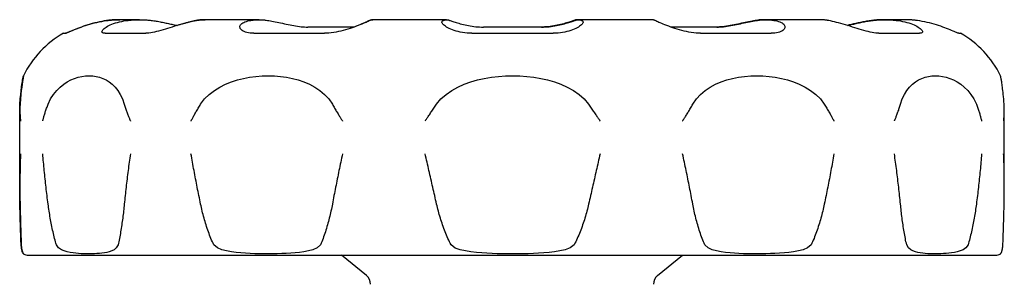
# Model space of a CAD drawing. Header units: millimetres. Extents: x 69 to 3789, y -13 to 412.
# Tile 5 of 8: x 289 to 357, y 258 to 276. Entities that reach past the tile are written whole.
import ezdxf

# ---------------------------------------------------------------- set-up
doc = ezdxf.new("R2010")
doc.units = ezdxf.units.MM
doc.layers.add('DETAIL', color=2, linetype='Continuous')

msp = doc.modelspace()

# ---------------------------------------------------------------- linework, layer by layer
at = {"layer": 'DETAIL'}
for p, q in [((295.553, 276.131), (295.542, 276.131)), ((296.931, 276.131), (295.553, 276.131)), ((301.557, 276.131), (301.513, 276.131)), ((305.309, 276.131), (301.557, 276.131)), ((313.31, 276.131), (313.245, 276.131)), ((318.431, 276.131), (313.31, 276.131)), ((327.663, 276.131), (327.594, 276.131)), ((332.78, 276.131), (327.663, 276.131)), ((340.769, 276.131), (340.716, 276.131)), ((344.512, 276.131), (340.769, 276.131)), ((349.118, 276.131), (349.094, 276.131)), ((350.484, 276.131), (349.118, 276.131)), ((291.613, 275.18), (291.746, 275.18)), ((294.523, 275.18), (297.379, 275.18)), ((304.942, 275.18), (309.881, 275.18)), ((311.965, 275.614), (308.725, 275.614)), ((320.202, 275.18), (325.901, 275.18)), ((325.076, 275.614), (321.012, 275.614)), ((337.352, 275.614), (334.131, 275.614)), ((336.216, 275.18), (341.147, 275.18)), ((348.692, 275.18), (351.535, 275.18)), ((354.287, 275.18), (354.413, 275.18)), ((288.549, 264.427), (288.549, 269.801)), ((288.563, 264.394), (288.563, 269.812)), ((357.476, 264.427), (357.476, 269.801)), ((289.179, 259.631), (356.846, 259.631)), ((312.818, 258.207), (311.073, 259.631)), ((333.207, 258.207), (334.952, 259.631))]:
    msp.add_line(p, q, dxfattribs=at)
at = {"layer": 'DETAIL', "flags": 128}
for points in [[(291.739, 275.18), (291.76, 275.184), (291.794, 275.194), (291.841, 275.21), (291.899, 275.233), (291.968, 275.261), (292.048, 275.295), (292.138, 275.333), (292.237, 275.374), (292.346, 275.419), (292.462, 275.467), (292.586, 275.516), (292.718, 275.566), (292.856, 275.617), (292.999, 275.668), (293.149, 275.718), (293.303, 275.768), (293.461, 275.815), (293.622, 275.861), (293.787, 275.904), (293.953, 275.944), (294.121, 275.981), (294.289, 276.014), (294.456, 276.043), (294.622, 276.068)], [(294.634, 276.068), (294.468, 276.043), (294.301, 276.014), (294.132, 275.981), (293.965, 275.944), (293.798, 275.904), (293.633, 275.861), (293.472, 275.815), (293.313, 275.767), (293.159, 275.718), (293.009, 275.667), (292.865, 275.616), (292.727, 275.565), (292.596, 275.515), (292.471, 275.466), (292.355, 275.419), (292.246, 275.374), (292.147, 275.332), (292.057, 275.294), (291.976, 275.261), (291.907, 275.233), (291.849, 275.21), (291.802, 275.194), (291.768, 275.184), (291.746, 275.18)], [(294.523, 275.18), (294.457, 275.184), (294.403, 275.194), (294.361, 275.21), (294.332, 275.233), (294.315, 275.261), (294.31, 275.295), (294.318, 275.332), (294.337, 275.374), (294.368, 275.419), (294.411, 275.466), (294.465, 275.515), (294.529, 275.566), (294.604, 275.617), (294.689, 275.668), (294.784, 275.718), (294.889, 275.767), (295.003, 275.815), (295.125, 275.861), (295.256, 275.904), (295.395, 275.944), (295.54, 275.981), (295.692, 276.014), (295.85, 276.043), (296.012, 276.068)], [(294.622, 276.068), (294.662, 276.073), (294.702, 276.078), (294.741, 276.083), (294.781, 276.088), (294.821, 276.092), (294.86, 276.096), (294.9, 276.1), (294.939, 276.104), (294.978, 276.107), (295.018, 276.111), (295.057, 276.114), (295.096, 276.116), (295.135, 276.119), (295.174, 276.121), (295.212, 276.123), (295.251, 276.125), (295.289, 276.126), (295.327, 276.128), (295.365, 276.129), (295.403, 276.13), (295.441, 276.131), (295.479, 276.131), (295.516, 276.131), (295.553, 276.131)], [(295.553, 276.131), (295.517, 276.131), (295.48, 276.131), (295.443, 276.13), (295.405, 276.13), (295.368, 276.129), (295.33, 276.128), (295.292, 276.126), (295.255, 276.125), (295.216, 276.123), (295.178, 276.121), (295.14, 276.118), (295.102, 276.116), (295.063, 276.113), (295.024, 276.11), (294.986, 276.107), (294.947, 276.104), (294.908, 276.1), (294.869, 276.096), (294.83, 276.092), (294.791, 276.088), (294.752, 276.083), (294.713, 276.078), (294.673, 276.073), (294.634, 276.068)], [(296.012, 276.068), (296.08, 276.077), (296.147, 276.085), (296.215, 276.093), (296.282, 276.1), (296.349, 276.106), (296.416, 276.111), (296.482, 276.116), (296.548, 276.12), (296.614, 276.124), (296.679, 276.126), (296.744, 276.129), (296.809, 276.13), (296.873, 276.131), (296.936, 276.131), (297, 276.131), (297.064, 276.13), (297.128, 276.128), (297.193, 276.126), (297.259, 276.123), (297.324, 276.12), (297.391, 276.116), (297.457, 276.111), (297.524, 276.105), (297.591, 276.099)], [(300.885, 276.068), (300.76, 276.043), (300.628, 276.014), (300.489, 275.981), (300.344, 275.944), (300.194, 275.904), (300.04, 275.861), (299.883, 275.815), (299.723, 275.767), (299.56, 275.718), (299.397, 275.667), (299.233, 275.616), (299.069, 275.565), (298.906, 275.515), (298.745, 275.466), (298.585, 275.419), (298.429, 275.374), (298.276, 275.332), (298.128, 275.295), (297.985, 275.261), (297.847, 275.233), (297.718, 275.21), (297.596, 275.194), (297.483, 275.184), (297.379, 275.18)], [(297.591, 276.099), (297.676, 276.09), (297.763, 276.08), (297.849, 276.069), (297.936, 276.057), (298.024, 276.044), (298.111, 276.03), (298.199, 276.016), (298.286, 276), (298.373, 275.985), (298.459, 275.968), (298.545, 275.951), (298.631, 275.934), (298.715, 275.916), (298.799, 275.898), (298.882, 275.88), (298.964, 275.861), (299.045, 275.843), (299.125, 275.824), (299.204, 275.806), (299.281, 275.789), (299.356, 275.771), (299.43, 275.754), (299.502, 275.738), (299.573, 275.722)], [(299.545, 275.728), (299.605, 275.746), (299.664, 275.764), (299.723, 275.782), (299.782, 275.799), (299.84, 275.817), (299.898, 275.834), (299.956, 275.85), (300.014, 275.867), (300.07, 275.883), (300.127, 275.898), (300.183, 275.913), (300.238, 275.928), (300.292, 275.943), (300.346, 275.957), (300.399, 275.97), (300.452, 275.983), (300.504, 275.995), (300.554, 276.007), (300.604, 276.019), (300.653, 276.03), (300.701, 276.04), (300.748, 276.05), (300.794, 276.059), (300.839, 276.068)], [(300.839, 276.068), (300.869, 276.073), (300.898, 276.079), (300.928, 276.084), (300.958, 276.088), (300.988, 276.093), (301.017, 276.097), (301.047, 276.101), (301.076, 276.105), (301.106, 276.108), (301.135, 276.111), (301.164, 276.114), (301.193, 276.117), (301.222, 276.119), (301.251, 276.122), (301.28, 276.124), (301.309, 276.125), (301.338, 276.127), (301.366, 276.128), (301.395, 276.129), (301.423, 276.13), (301.451, 276.131), (301.479, 276.131), (301.507, 276.131), (301.535, 276.131)], [(301.557, 276.131), (301.53, 276.131), (301.503, 276.131), (301.476, 276.13), (301.449, 276.13), (301.422, 276.129), (301.394, 276.128), (301.366, 276.126), (301.339, 276.125), (301.311, 276.123), (301.283, 276.121), (301.255, 276.118), (301.227, 276.116), (301.199, 276.113), (301.17, 276.11), (301.142, 276.107), (301.114, 276.104), (301.085, 276.1), (301.057, 276.096), (301.028, 276.092), (301, 276.088), (300.971, 276.083), (300.942, 276.078), (300.914, 276.073), (300.885, 276.068)], [(304.942, 275.18), (304.806, 275.184), (304.678, 275.194), (304.559, 275.21), (304.45, 275.233), (304.352, 275.261), (304.264, 275.295), (304.187, 275.333), (304.121, 275.374), (304.067, 275.419), (304.024, 275.466), (303.993, 275.516), (303.974, 275.566), (303.966, 275.617), (303.97, 275.668), (303.985, 275.718), (304.012, 275.768), (304.051, 275.815), (304.101, 275.861), (304.163, 275.904), (304.237, 275.944), (304.321, 275.981), (304.416, 276.014), (304.522, 276.043), (304.637, 276.068)], [(304.637, 276.068), (304.687, 276.077), (304.736, 276.085), (304.785, 276.093), (304.835, 276.1), (304.884, 276.106), (304.932, 276.111), (304.981, 276.116), (305.029, 276.12), (305.077, 276.124), (305.125, 276.126), (305.173, 276.129), (305.22, 276.13), (305.267, 276.131), (305.313, 276.131), (305.359, 276.131), (305.406, 276.13), (305.453, 276.128), (305.501, 276.126), (305.549, 276.123), (305.597, 276.12), (305.645, 276.116), (305.694, 276.111), (305.743, 276.105), (305.792, 276.099)], [(305.792, 276.099), (305.89, 276.085), (305.992, 276.068), (306.1, 276.049), (306.211, 276.029), (306.327, 276.006), (306.445, 275.982), (306.567, 275.957), (306.692, 275.93), (306.818, 275.903), (306.946, 275.875), (307.076, 275.847), (307.207, 275.819), (307.339, 275.791), (307.472, 275.765), (307.604, 275.739), (307.736, 275.715), (307.867, 275.693), (307.997, 275.673), (308.126, 275.656), (308.252, 275.641), (308.375, 275.63), (308.495, 275.621), (308.612, 275.616), (308.725, 275.614)], [(313.065, 276.068), (313.015, 276.043), (312.953, 276.014), (312.881, 275.981), (312.798, 275.944), (312.705, 275.904), (312.602, 275.861), (312.491, 275.815), (312.372, 275.767), (312.245, 275.718), (312.112, 275.667), (311.972, 275.617), (311.826, 275.566), (311.676, 275.515), (311.52, 275.466), (311.361, 275.419), (311.199, 275.374), (311.034, 275.332), (310.867, 275.295), (310.699, 275.261), (310.531, 275.233), (310.365, 275.21), (310.201, 275.194), (310.039, 275.184), (309.881, 275.18)], [(311.894, 275.614), (311.96, 275.638), (312.024, 275.661), (312.087, 275.684), (312.148, 275.708), (312.208, 275.731), (312.266, 275.753), (312.323, 275.776), (312.379, 275.798), (312.432, 275.82), (312.484, 275.841), (312.535, 275.862), (312.583, 275.882), (312.629, 275.901), (312.674, 275.92), (312.716, 275.938), (312.756, 275.956), (312.795, 275.973), (312.831, 275.989), (312.864, 276.004), (312.896, 276.019), (312.925, 276.032), (312.952, 276.045), (312.976, 276.057), (312.997, 276.068)], [(312.997, 276.068), (313.009, 276.074), (313.021, 276.08), (313.033, 276.085), (313.045, 276.09), (313.057, 276.095), (313.069, 276.099), (313.081, 276.104), (313.093, 276.107), (313.105, 276.111), (313.117, 276.114), (313.129, 276.117), (313.14, 276.12), (313.152, 276.122), (313.164, 276.124), (313.175, 276.126), (313.187, 276.128), (313.198, 276.129), (313.21, 276.13), (313.221, 276.131), (313.232, 276.131), (313.244, 276.131), (313.255, 276.131), (313.266, 276.131), (313.278, 276.13)], [(313.31, 276.131), (313.3, 276.131), (313.29, 276.131), (313.28, 276.13), (313.271, 276.13), (313.261, 276.129), (313.251, 276.128), (313.24, 276.126), (313.23, 276.125), (313.22, 276.123), (313.21, 276.121), (313.2, 276.118), (313.19, 276.116), (313.179, 276.113), (313.169, 276.11), (313.159, 276.107), (313.148, 276.104), (313.138, 276.1), (313.127, 276.096), (313.117, 276.092), (313.107, 276.088), (313.096, 276.083), (313.086, 276.078), (313.075, 276.073), (313.065, 276.068)], [(320.202, 275.18), (320.033, 275.184), (319.866, 275.194), (319.702, 275.21), (319.542, 275.233), (319.388, 275.261), (319.241, 275.295), (319.1, 275.333), (318.967, 275.374), (318.841, 275.419), (318.725, 275.467), (318.617, 275.516), (318.519, 275.566), (318.43, 275.617), (318.352, 275.668), (318.284, 275.718), (318.226, 275.768), (318.18, 275.815), (318.145, 275.861), (318.121, 275.904), (318.11, 275.944), (318.11, 275.981), (318.123, 276.014), (318.148, 276.043), (318.186, 276.068)], [(318.186, 276.068), (318.204, 276.077), (318.222, 276.085), (318.24, 276.093), (318.258, 276.1), (318.276, 276.106), (318.294, 276.111), (318.311, 276.116), (318.329, 276.12), (318.347, 276.124), (318.364, 276.126), (318.381, 276.129), (318.398, 276.13), (318.416, 276.131), (318.432, 276.131), (318.449, 276.131), (318.466, 276.13), (318.484, 276.128), (318.501, 276.126), (318.518, 276.123), (318.536, 276.12), (318.554, 276.116), (318.571, 276.111), (318.589, 276.105), (318.607, 276.099)], [(318.607, 276.099), (318.646, 276.085), (318.691, 276.068), (318.744, 276.049), (318.804, 276.029), (318.871, 276.006), (318.944, 275.982), (319.023, 275.957), (319.108, 275.93), (319.198, 275.903), (319.294, 275.875), (319.395, 275.847), (319.5, 275.819), (319.61, 275.791), (319.724, 275.765), (319.842, 275.739), (319.964, 275.715), (320.088, 275.693), (320.216, 275.673), (320.346, 275.656), (320.478, 275.641), (320.61, 275.63), (320.744, 275.621), (320.878, 275.616), (321.012, 275.614)], [(327.418, 276.099), (327.38, 276.085), (327.334, 276.068), (327.281, 276.049), (327.221, 276.029), (327.155, 276.006), (327.082, 275.982), (327.003, 275.957), (326.918, 275.93), (326.827, 275.903), (326.732, 275.875), (326.631, 275.847), (326.525, 275.819), (326.415, 275.791), (326.301, 275.765), (326.183, 275.739), (326.062, 275.715), (325.937, 275.693), (325.81, 275.673), (325.679, 275.656), (325.548, 275.641), (325.415, 275.63), (325.281, 275.621), (325.147, 275.616), (325.013, 275.614)], [(325.076, 275.614), (325.21, 275.616), (325.344, 275.621), (325.478, 275.63), (325.611, 275.641), (325.743, 275.656), (325.873, 275.673), (326, 275.693), (326.125, 275.715), (326.247, 275.739), (326.365, 275.765), (326.479, 275.791), (326.589, 275.819), (326.695, 275.847), (326.796, 275.875), (326.892, 275.903), (326.983, 275.93), (327.068, 275.957), (327.147, 275.982), (327.22, 276.006), (327.287, 276.029), (327.347, 276.049), (327.4, 276.068), (327.446, 276.085), (327.485, 276.099)], [(327.91, 276.068), (327.948, 276.043), (327.974, 276.014), (327.987, 275.981), (327.988, 275.944), (327.977, 275.904), (327.954, 275.861), (327.919, 275.815), (327.873, 275.767), (327.816, 275.718), (327.748, 275.667), (327.669, 275.616), (327.581, 275.565), (327.483, 275.515), (327.375, 275.466), (327.259, 275.419), (327.134, 275.374), (327.001, 275.332), (326.861, 275.294), (326.713, 275.261), (326.559, 275.233), (326.4, 275.21), (326.237, 275.194), (326.071, 275.184), (325.901, 275.18)], [(327.594, 276.131), (327.587, 276.131), (327.58, 276.131), (327.573, 276.131), (327.566, 276.13), (327.558, 276.13), (327.551, 276.129), (327.544, 276.129), (327.537, 276.128), (327.529, 276.127), (327.522, 276.126), (327.515, 276.125), (327.508, 276.123), (327.5, 276.122), (327.493, 276.12), (327.485, 276.119), (327.478, 276.117), (327.471, 276.115), (327.463, 276.113), (327.456, 276.111), (327.448, 276.109), (327.441, 276.107), (327.433, 276.104), (327.426, 276.101), (327.418, 276.099)], [(327.485, 276.099), (327.503, 276.105), (327.521, 276.111), (327.539, 276.116), (327.557, 276.12), (327.575, 276.123), (327.592, 276.126), (327.61, 276.128), (327.627, 276.13), (327.644, 276.131), (327.661, 276.131), (327.678, 276.131), (327.696, 276.13), (327.713, 276.129), (327.731, 276.126), (327.748, 276.124), (327.766, 276.12), (327.784, 276.116), (327.802, 276.111), (327.82, 276.106), (327.838, 276.1), (327.856, 276.093), (327.874, 276.085), (327.892, 276.077), (327.91, 276.068)], [(333.028, 276.068), (333.017, 276.073), (333.007, 276.078), (332.996, 276.083), (332.986, 276.088), (332.975, 276.092), (332.965, 276.096), (332.954, 276.1), (332.944, 276.104), (332.933, 276.107), (332.923, 276.11), (332.912, 276.113), (332.902, 276.116), (332.892, 276.118), (332.881, 276.121), (332.871, 276.123), (332.861, 276.125), (332.851, 276.126), (332.84, 276.128), (332.83, 276.129), (332.82, 276.13), (332.81, 276.13), (332.8, 276.131), (332.79, 276.131), (332.78, 276.131)], [(336.216, 275.18), (336.058, 275.184), (335.896, 275.194), (335.731, 275.21), (335.565, 275.233), (335.397, 275.261), (335.23, 275.295), (335.063, 275.332), (334.898, 275.374), (334.735, 275.419), (334.576, 275.466), (334.421, 275.515), (334.27, 275.566), (334.124, 275.617), (333.984, 275.668), (333.85, 275.718), (333.723, 275.767), (333.604, 275.815), (333.492, 275.861), (333.39, 275.904), (333.296, 275.944), (333.213, 275.981), (333.14, 276.014), (333.078, 276.043), (333.028, 276.068)], [(340.233, 276.099), (340.136, 276.085), (340.033, 276.068), (339.926, 276.049), (339.814, 276.029), (339.699, 276.006), (339.58, 275.982), (339.458, 275.957), (339.334, 275.93), (339.207, 275.903), (339.079, 275.875), (338.949, 275.847), (338.818, 275.819), (338.686, 275.791), (338.554, 275.765), (338.421, 275.739), (338.289, 275.715), (338.158, 275.693), (338.028, 275.673), (337.9, 275.656), (337.773, 275.641), (337.65, 275.63), (337.53, 275.621), (337.413, 275.616), (337.301, 275.614)], [(337.352, 275.614), (337.465, 275.616), (337.581, 275.621), (337.701, 275.63), (337.825, 275.641), (337.951, 275.656), (338.079, 275.673), (338.209, 275.693), (338.34, 275.715), (338.472, 275.739), (338.605, 275.765), (338.737, 275.791), (338.869, 275.819), (339, 275.847), (339.13, 275.875), (339.259, 275.903), (339.385, 275.93), (339.51, 275.957), (339.632, 275.982), (339.751, 276.006), (339.866, 276.029), (339.977, 276.049), (340.085, 276.068), (340.188, 276.085), (340.286, 276.099)], [(340.716, 276.131), (340.696, 276.131), (340.677, 276.131), (340.657, 276.131), (340.638, 276.13), (340.618, 276.13), (340.598, 276.129), (340.578, 276.129), (340.558, 276.128), (340.538, 276.127), (340.518, 276.126), (340.498, 276.125), (340.478, 276.123), (340.458, 276.122), (340.438, 276.12), (340.418, 276.119), (340.397, 276.117), (340.377, 276.115), (340.357, 276.113), (340.336, 276.111), (340.316, 276.109), (340.295, 276.107), (340.275, 276.104), (340.254, 276.101), (340.233, 276.099)], [(340.286, 276.099), (340.335, 276.105), (340.384, 276.111), (340.433, 276.116), (340.481, 276.12), (340.53, 276.123), (340.577, 276.126), (340.625, 276.128), (340.672, 276.13), (340.719, 276.131), (340.766, 276.131), (340.812, 276.131), (340.859, 276.13), (340.906, 276.129), (340.954, 276.126), (341.002, 276.124), (341.05, 276.12), (341.099, 276.116), (341.147, 276.111), (341.196, 276.106), (341.245, 276.1), (341.295, 276.093), (341.344, 276.085), (341.394, 276.077), (341.443, 276.068)], [(341.443, 276.068), (341.559, 276.043), (341.665, 276.014), (341.761, 275.981), (341.846, 275.944), (341.919, 275.904), (341.981, 275.861), (342.032, 275.815), (342.071, 275.767), (342.099, 275.718), (342.115, 275.667), (342.119, 275.616), (342.111, 275.565), (342.092, 275.515), (342.061, 275.466), (342.019, 275.419), (341.965, 275.374), (341.9, 275.332), (341.823, 275.295), (341.735, 275.261), (341.637, 275.233), (341.528, 275.21), (341.41, 275.194), (341.283, 275.184), (341.147, 275.18)], [(345.186, 276.068), (345.158, 276.073), (345.129, 276.078), (345.1, 276.083), (345.071, 276.088), (345.043, 276.092), (345.014, 276.096), (344.985, 276.1), (344.957, 276.104), (344.928, 276.107), (344.9, 276.11), (344.872, 276.113), (344.844, 276.116), (344.815, 276.118), (344.787, 276.121), (344.759, 276.123), (344.731, 276.125), (344.704, 276.126), (344.676, 276.128), (344.648, 276.129), (344.621, 276.13), (344.594, 276.13), (344.566, 276.131), (344.539, 276.131), (344.512, 276.131)], [(348.692, 275.18), (348.588, 275.184), (348.475, 275.194), (348.353, 275.21), (348.223, 275.233), (348.086, 275.261), (347.943, 275.295), (347.795, 275.333), (347.642, 275.374), (347.486, 275.419), (347.327, 275.466), (347.165, 275.516), (347.002, 275.566), (346.839, 275.617), (346.675, 275.668), (346.512, 275.718), (346.35, 275.768), (346.189, 275.815), (346.032, 275.861), (345.877, 275.904), (345.728, 275.944), (345.582, 275.981), (345.443, 276.014), (345.311, 276.043), (345.186, 276.068)], [(348.434, 276.099), (348.35, 276.09), (348.265, 276.08), (348.18, 276.069), (348.095, 276.058), (348.009, 276.045), (347.923, 276.032), (347.837, 276.017), (347.751, 276.002), (347.665, 275.987), (347.58, 275.971), (347.495, 275.954), (347.411, 275.937), (347.328, 275.92), (347.245, 275.902), (347.163, 275.884), (347.082, 275.866), (347.002, 275.848), (346.924, 275.83), (346.846, 275.812), (346.77, 275.794), (346.695, 275.777), (346.622, 275.76), (346.55, 275.744), (346.48, 275.728)], [(346.491, 275.725), (346.561, 275.741), (346.633, 275.757), (346.706, 275.774), (346.781, 275.791), (346.858, 275.809), (346.936, 275.827), (347.015, 275.845), (347.095, 275.864), (347.177, 275.882), (347.259, 275.9), (347.343, 275.918), (347.427, 275.935), (347.512, 275.953), (347.597, 275.97), (347.683, 275.986), (347.769, 276.002), (347.856, 276.017), (347.942, 276.031), (348.029, 276.044), (348.115, 276.057), (348.202, 276.069), (348.288, 276.08), (348.373, 276.09), (348.458, 276.099)], [(349.094, 276.131), (349.067, 276.131), (349.041, 276.131), (349.014, 276.131), (348.987, 276.13), (348.96, 276.13), (348.933, 276.129), (348.906, 276.129), (348.879, 276.128), (348.851, 276.127), (348.824, 276.126), (348.797, 276.125), (348.769, 276.123), (348.742, 276.122), (348.714, 276.12), (348.686, 276.119), (348.658, 276.117), (348.631, 276.115), (348.603, 276.113), (348.575, 276.111), (348.547, 276.109), (348.519, 276.107), (348.491, 276.104), (348.463, 276.101), (348.434, 276.099)], [(348.458, 276.099), (348.525, 276.105), (348.592, 276.111), (348.659, 276.116), (348.725, 276.12), (348.791, 276.123), (348.856, 276.126), (348.921, 276.128), (348.986, 276.13), (349.05, 276.131), (349.113, 276.131), (349.177, 276.131), (349.241, 276.13), (349.305, 276.129), (349.37, 276.126), (349.436, 276.124), (349.501, 276.12), (349.568, 276.116), (349.634, 276.111), (349.701, 276.106), (349.768, 276.1), (349.835, 276.093), (349.903, 276.085), (349.97, 276.077), (350.038, 276.068)], [(350.038, 276.068), (350.201, 276.043), (350.358, 276.014), (350.511, 275.981), (350.656, 275.944), (350.795, 275.904), (350.926, 275.861), (351.049, 275.815), (351.163, 275.767), (351.268, 275.718), (351.363, 275.667), (351.449, 275.617), (351.524, 275.566), (351.589, 275.515), (351.643, 275.466), (351.686, 275.419), (351.718, 275.374), (351.738, 275.332), (351.745, 275.295), (351.741, 275.261), (351.724, 275.233), (351.695, 275.21), (351.654, 275.194), (351.6, 275.184), (351.535, 275.18)], [(351.403, 276.068), (351.364, 276.073), (351.325, 276.078), (351.286, 276.083), (351.246, 276.088), (351.207, 276.092), (351.168, 276.096), (351.129, 276.1), (351.09, 276.104), (351.051, 276.107), (351.013, 276.11), (350.974, 276.113), (350.935, 276.116), (350.897, 276.118), (350.859, 276.121), (350.821, 276.123), (350.782, 276.125), (350.745, 276.126), (350.707, 276.128), (350.669, 276.129), (350.632, 276.13), (350.594, 276.13), (350.557, 276.131), (350.52, 276.131), (350.484, 276.131)], [(354.287, 275.18), (354.265, 275.184), (354.231, 275.194), (354.185, 275.21), (354.127, 275.233), (354.057, 275.261), (353.977, 275.295), (353.887, 275.333), (353.788, 275.374), (353.68, 275.419), (353.563, 275.467), (353.439, 275.516), (353.308, 275.566), (353.17, 275.617), (353.026, 275.668), (352.877, 275.718), (352.723, 275.768), (352.564, 275.815), (352.403, 275.861), (352.239, 275.904), (352.072, 275.944), (351.904, 275.981), (351.736, 276.014), (351.569, 276.043), (351.403, 276.068)], [(288.562, 270.204), (288.59, 270.575), (288.62, 270.896), (288.651, 271.172), (288.681, 271.408), (288.709, 271.607), (288.735, 271.773), (288.757, 271.908), (288.775, 272.017), (288.79, 272.101), (288.801, 272.16), (288.808, 272.195), (288.811, 272.206), (288.81, 272.194), (288.805, 272.16), (288.795, 272.102), (288.781, 272.02), (288.763, 271.911), (288.742, 271.775), (288.718, 271.61), (288.691, 271.411), (288.662, 271.175), (288.632, 270.898), (288.602, 270.576), (288.575, 270.204)], [(290.538, 270.204), (290.715, 270.574), (290.921, 270.896), (291.145, 271.172), (291.384, 271.408), (291.632, 271.607), (291.883, 271.773), (292.136, 271.908), (292.393, 272.017), (292.651, 272.101), (292.909, 272.16), (293.165, 272.195), (293.417, 272.206), (293.663, 272.194), (293.903, 272.16), (294.14, 272.102), (294.373, 272.02), (294.599, 271.911), (294.817, 271.775), (295.025, 271.61), (295.225, 271.411), (295.413, 271.175), (295.587, 270.898), (295.741, 270.576), (295.871, 270.204)], [(301.216, 270.204), (301.494, 270.574), (301.821, 270.896), (302.179, 271.172), (302.562, 271.408), (302.963, 271.607), (303.373, 271.773), (303.789, 271.908), (304.215, 272.017), (304.648, 272.101), (305.084, 272.16), (305.52, 272.195), (305.953, 272.206), (306.38, 272.194), (306.801, 272.16), (307.222, 272.102), (307.639, 272.02), (308.048, 271.911), (308.447, 271.775), (308.831, 271.61), (309.205, 271.411), (309.56, 271.175), (309.89, 270.898), (310.187, 270.576), (310.44, 270.204)], [(317.734, 270.204), (318.04, 270.575), (318.399, 270.896), (318.795, 271.172), (319.22, 271.408), (319.667, 271.607), (320.126, 271.773), (320.594, 271.908), (321.075, 272.017), (321.566, 272.101), (322.062, 272.16), (322.562, 272.195), (323.06, 272.206), (323.554, 272.194), (324.043, 272.16), (324.535, 272.102), (325.024, 272.02), (325.507, 271.911), (325.979, 271.775), (326.438, 271.61), (326.884, 271.411), (327.312, 271.175), (327.71, 270.898), (328.07, 270.576), (328.377, 270.204)], [(335.667, 270.204), (335.917, 270.574), (336.213, 270.896), (336.541, 271.172), (336.894, 271.408), (337.267, 271.607), (337.651, 271.773), (338.045, 271.908), (338.453, 272.017), (338.87, 272.101), (339.295, 272.16), (339.724, 272.195), (340.154, 272.206), (340.582, 272.194), (341.009, 272.16), (341.44, 272.102), (341.871, 272.02), (342.298, 271.911), (342.717, 271.775), (343.126, 271.61), (343.526, 271.411), (343.911, 271.175), (344.271, 270.898), (344.598, 270.576), (344.877, 270.204)], [(350.208, 270.204), (350.337, 270.574), (350.491, 270.896), (350.662, 271.172), (350.849, 271.408), (351.048, 271.607), (351.255, 271.773), (351.47, 271.908), (351.694, 272.017), (351.927, 272.101), (352.165, 272.16), (352.409, 272.195), (352.655, 272.206), (352.903, 272.194), (353.153, 272.16), (353.407, 272.102), (353.664, 272.02), (353.921, 271.911), (354.175, 271.775), (354.425, 271.61), (354.672, 271.411), (354.911, 271.175), (355.136, 270.898), (355.342, 270.576), (355.518, 270.204)], [(357.463, 270.204), (357.45, 270.394), (357.436, 270.572), (357.421, 270.738), (357.406, 270.892), (357.391, 271.034), (357.375, 271.166), (357.36, 271.288), (357.345, 271.401), (357.331, 271.505), (357.317, 271.6), (357.304, 271.687), (357.292, 271.766), (357.28, 271.837), (357.27, 271.901), (357.26, 271.96), (357.251, 272.011), (357.243, 272.057), (357.236, 272.096), (357.23, 272.129), (357.225, 272.156), (357.221, 272.177), (357.217, 272.193), (357.215, 272.202), (357.214, 272.206)], [(288.549, 269.801), (288.549, 269.818), (288.549, 269.835), (288.55, 269.851), (288.55, 269.868), (288.55, 269.885), (288.55, 269.902), (288.55, 269.919), (288.551, 269.935), (288.551, 269.952), (288.552, 269.969), (288.552, 269.986), (288.553, 270.003), (288.553, 270.02), (288.554, 270.036), (288.554, 270.053), (288.555, 270.07), (288.556, 270.087), (288.557, 270.104), (288.557, 270.12), (288.558, 270.137), (288.559, 270.154), (288.56, 270.171), (288.561, 270.187), (288.562, 270.204)], [(288.575, 270.204), (288.572, 270.137), (288.569, 270.069), (288.566, 270.002), (288.564, 269.934), (288.564, 269.867), (288.563, 269.799), (288.564, 269.732), (288.565, 269.664), (288.567, 269.597), (288.569, 269.531), (288.572, 269.469), (288.576, 269.41), (288.579, 269.354), (288.583, 269.301), (288.587, 269.253), (288.591, 269.209), (288.595, 269.169), (288.599, 269.134), (288.602, 269.103), (288.605, 269.078), (288.607, 269.059), (288.609, 269.045), (288.61, 269.037), (288.61, 269.031)], [(290.168, 269.032), (290.169, 269.037), (290.171, 269.045), (290.174, 269.059), (290.179, 269.079), (290.185, 269.104), (290.192, 269.134), (290.201, 269.17), (290.211, 269.209), (290.223, 269.254), (290.236, 269.302), (290.25, 269.355), (290.266, 269.411), (290.283, 269.47), (290.302, 269.532), (290.322, 269.598), (290.344, 269.665), (290.366, 269.732), (290.389, 269.8), (290.412, 269.867), (290.436, 269.935), (290.461, 270.002), (290.486, 270.07), (290.512, 270.137), (290.538, 270.204)], [(295.871, 270.204), (295.891, 270.137), (295.912, 270.069), (295.933, 270.002), (295.955, 269.935), (295.977, 269.867), (296, 269.8), (296.023, 269.732), (296.047, 269.664), (296.072, 269.597), (296.097, 269.532), (296.12, 269.469), (296.143, 269.41), (296.166, 269.354), (296.187, 269.301), (296.206, 269.253), (296.225, 269.209), (296.241, 269.169), (296.256, 269.134), (296.269, 269.103), (296.28, 269.078), (296.289, 269.059), (296.295, 269.045), (296.299, 269.037), (296.301, 269.031)], [(300.541, 269.032), (300.544, 269.037), (300.548, 269.045), (300.555, 269.059), (300.566, 269.079), (300.579, 269.104), (300.595, 269.134), (300.614, 269.17), (300.635, 269.209), (300.659, 269.254), (300.685, 269.302), (300.714, 269.355), (300.745, 269.411), (300.779, 269.47), (300.814, 269.532), (300.851, 269.598), (300.89, 269.665), (300.93, 269.732), (300.969, 269.8), (301.01, 269.867), (301.05, 269.935), (301.091, 270.002), (301.132, 270.07), (301.174, 270.137), (301.216, 270.204)], [(310.44, 270.204), (310.478, 270.137), (310.517, 270.069), (310.555, 270.002), (310.595, 269.935), (310.634, 269.867), (310.674, 269.8), (310.715, 269.732), (310.755, 269.664), (310.796, 269.597), (310.836, 269.532), (310.874, 269.469), (310.911, 269.41), (310.945, 269.354), (310.978, 269.301), (311.008, 269.253), (311.036, 269.209), (311.061, 269.169), (311.084, 269.134), (311.103, 269.103), (311.119, 269.078), (311.131, 269.059), (311.14, 269.045), (311.145, 269.037), (311.148, 269.031)], [(316.936, 269.032), (316.939, 269.037), (316.945, 269.045), (316.954, 269.059), (316.967, 269.079), (316.984, 269.104), (317.004, 269.134), (317.028, 269.169), (317.055, 269.209), (317.085, 269.254), (317.118, 269.302), (317.153, 269.354), (317.191, 269.41), (317.231, 269.47), (317.274, 269.532), (317.318, 269.597), (317.364, 269.665), (317.41, 269.732), (317.456, 269.8), (317.503, 269.867), (317.549, 269.935), (317.595, 270.002), (317.642, 270.07), (317.688, 270.137), (317.734, 270.204)], [(328.377, 270.204), (328.423, 270.137), (328.47, 270.069), (328.516, 270.002), (328.563, 269.934), (328.609, 269.867), (328.655, 269.799), (328.701, 269.732), (328.748, 269.664), (328.794, 269.597), (328.838, 269.531), (328.881, 269.469), (328.921, 269.41), (328.959, 269.354), (328.994, 269.301), (329.027, 269.253), (329.057, 269.209), (329.083, 269.169), (329.107, 269.134), (329.128, 269.103), (329.144, 269.078), (329.157, 269.059), (329.167, 269.045), (329.172, 269.037), (329.175, 269.031)], [(334.959, 269.032), (334.962, 269.037), (334.967, 269.045), (334.976, 269.059), (334.989, 269.079), (335.005, 269.104), (335.024, 269.134), (335.046, 269.17), (335.072, 269.209), (335.099, 269.254), (335.13, 269.302), (335.162, 269.355), (335.197, 269.411), (335.233, 269.47), (335.272, 269.532), (335.311, 269.598), (335.352, 269.665), (335.392, 269.732), (335.433, 269.8), (335.473, 269.867), (335.512, 269.935), (335.551, 270.002), (335.59, 270.07), (335.629, 270.137), (335.667, 270.204)], [(344.877, 270.204), (344.919, 270.137), (344.961, 270.069), (345.002, 270.002), (345.043, 269.935), (345.084, 269.867), (345.124, 269.8), (345.164, 269.732), (345.203, 269.664), (345.242, 269.597), (345.279, 269.532), (345.314, 269.469), (345.348, 269.41), (345.379, 269.354), (345.407, 269.301), (345.434, 269.253), (345.458, 269.209), (345.479, 269.169), (345.498, 269.134), (345.514, 269.103), (345.527, 269.078), (345.537, 269.059), (345.544, 269.045), (345.548, 269.037), (345.551, 269.031)], [(349.781, 269.032), (349.783, 269.037), (349.787, 269.045), (349.793, 269.059), (349.801, 269.079), (349.812, 269.104), (349.825, 269.134), (349.84, 269.17), (349.857, 269.209), (349.875, 269.254), (349.895, 269.302), (349.916, 269.355), (349.938, 269.411), (349.961, 269.47), (349.985, 269.532), (350.009, 269.598), (350.033, 269.665), (350.057, 269.732), (350.081, 269.8), (350.104, 269.867), (350.126, 269.935), (350.147, 270.002), (350.168, 270.07), (350.189, 270.137), (350.208, 270.204)], [(355.518, 270.204), (355.545, 270.137), (355.571, 270.069), (355.596, 270.002), (355.621, 269.935), (355.644, 269.867), (355.668, 269.8), (355.691, 269.732), (355.713, 269.664), (355.734, 269.597), (355.754, 269.532), (355.773, 269.469), (355.79, 269.41), (355.806, 269.354), (355.82, 269.301), (355.833, 269.253), (355.844, 269.209), (355.855, 269.169), (355.863, 269.134), (355.871, 269.103), (355.877, 269.078), (355.881, 269.059), (355.884, 269.045), (355.886, 269.037), (355.887, 269.031)], [(357.43, 269.032), (357.431, 269.037), (357.432, 269.045), (357.434, 269.059), (357.436, 269.079), (357.439, 269.104), (357.442, 269.134), (357.445, 269.169), (357.449, 269.209), (357.453, 269.254), (357.457, 269.302), (357.461, 269.354), (357.464, 269.41), (357.467, 269.47), (357.47, 269.532), (357.473, 269.597), (357.475, 269.665), (357.476, 269.732), (357.476, 269.8), (357.476, 269.867), (357.475, 269.935), (357.473, 270.002), (357.47, 270.07), (357.467, 270.137), (357.463, 270.204)], [(288.61, 266.731), (288.605, 266.584), (288.599, 266.438), (288.594, 266.291), (288.59, 266.145), (288.585, 265.998), (288.582, 265.852), (288.578, 265.705), (288.575, 265.558), (288.572, 265.412), (288.57, 265.265), (288.568, 265.119), (288.566, 264.972), (288.565, 264.826), (288.564, 264.679), (288.563, 264.532), (288.563, 264.386), (288.563, 264.239), (288.564, 264.093), (288.565, 263.946), (288.566, 263.8), (288.568, 263.653), (288.57, 263.507), (288.573, 263.36), (288.575, 263.214)], [(290.538, 263.214), (290.519, 263.36), (290.5, 263.507), (290.482, 263.653), (290.463, 263.8), (290.445, 263.946), (290.428, 264.093), (290.411, 264.239), (290.394, 264.386), (290.377, 264.532), (290.361, 264.679), (290.345, 264.826), (290.329, 264.972), (290.314, 265.119), (290.299, 265.265), (290.284, 265.412), (290.27, 265.558), (290.256, 265.705), (290.242, 265.852), (290.229, 265.998), (290.216, 266.145), (290.203, 266.291), (290.191, 266.438), (290.179, 266.584), (290.168, 266.731)], [(296.301, 266.731), (296.279, 266.584), (296.258, 266.438), (296.238, 266.291), (296.217, 266.145), (296.197, 265.998), (296.177, 265.852), (296.157, 265.705), (296.138, 265.558), (296.119, 265.412), (296.1, 265.265), (296.082, 265.119), (296.064, 264.972), (296.046, 264.826), (296.029, 264.679), (296.011, 264.532), (295.995, 264.386), (295.978, 264.239), (295.962, 264.093), (295.946, 263.946), (295.93, 263.8), (295.915, 263.653), (295.9, 263.507), (295.886, 263.36), (295.871, 263.214)], [(301.216, 263.214), (301.186, 263.36), (301.156, 263.507), (301.126, 263.653), (301.096, 263.8), (301.066, 263.946), (301.036, 264.093), (301.007, 264.239), (300.978, 264.386), (300.949, 264.532), (300.92, 264.679), (300.892, 264.826), (300.864, 264.972), (300.836, 265.119), (300.808, 265.265), (300.78, 265.412), (300.753, 265.558), (300.725, 265.705), (300.698, 265.852), (300.672, 265.998), (300.645, 266.145), (300.619, 266.291), (300.593, 266.438), (300.567, 266.584), (300.541, 266.731)], [(311.149, 266.731), (311.117, 266.584), (311.086, 266.438), (311.055, 266.291), (311.024, 266.145), (310.994, 265.998), (310.963, 265.852), (310.933, 265.705), (310.902, 265.558), (310.872, 265.412), (310.842, 265.265), (310.812, 265.119), (310.783, 264.972), (310.753, 264.826), (310.724, 264.679), (310.694, 264.532), (310.665, 264.386), (310.637, 264.239), (310.608, 264.093), (310.579, 263.946), (310.551, 263.8), (310.523, 263.653), (310.495, 263.507), (310.467, 263.36), (310.44, 263.214)], [(317.734, 263.214), (317.701, 263.36), (317.667, 263.507), (317.634, 263.653), (317.601, 263.8), (317.567, 263.946), (317.534, 264.093), (317.5, 264.239), (317.467, 264.386), (317.433, 264.532), (317.4, 264.679), (317.366, 264.826), (317.333, 264.972), (317.3, 265.119), (317.266, 265.265), (317.233, 265.412), (317.2, 265.558), (317.167, 265.705), (317.134, 265.852), (317.1, 265.998), (317.067, 266.145), (317.034, 266.291), (317.001, 266.438), (316.968, 266.584), (316.936, 266.731)], [(329.176, 266.731), (329.143, 266.584), (329.11, 266.438), (329.077, 266.291), (329.044, 266.145), (329.011, 265.998), (328.978, 265.852), (328.945, 265.705), (328.911, 265.558), (328.878, 265.412), (328.845, 265.265), (328.812, 265.119), (328.778, 264.972), (328.745, 264.826), (328.711, 264.679), (328.678, 264.532), (328.645, 264.386), (328.611, 264.239), (328.578, 264.093), (328.544, 263.946), (328.511, 263.8), (328.477, 263.653), (328.444, 263.507), (328.41, 263.36), (328.377, 263.214)], [(335.667, 263.214), (335.639, 263.36), (335.612, 263.507), (335.584, 263.653), (335.556, 263.8), (335.527, 263.946), (335.499, 264.093), (335.47, 264.239), (335.441, 264.386), (335.412, 264.532), (335.383, 264.679), (335.354, 264.826), (335.324, 264.972), (335.295, 265.119), (335.265, 265.265), (335.235, 265.412), (335.205, 265.558), (335.175, 265.705), (335.144, 265.852), (335.114, 265.998), (335.083, 266.145), (335.052, 266.291), (335.021, 266.438), (334.99, 266.584), (334.959, 266.731)], [(345.551, 266.731), (345.525, 266.584), (345.5, 266.438), (345.474, 266.291), (345.447, 266.145), (345.421, 265.998), (345.394, 265.852), (345.367, 265.705), (345.34, 265.558), (345.312, 265.412), (345.285, 265.265), (345.257, 265.119), (345.229, 264.972), (345.201, 264.826), (345.172, 264.679), (345.144, 264.532), (345.115, 264.386), (345.086, 264.239), (345.056, 264.093), (345.027, 263.946), (344.997, 263.8), (344.967, 263.653), (344.937, 263.507), (344.907, 263.36), (344.877, 263.214)], [(350.208, 263.214), (350.194, 263.36), (350.18, 263.507), (350.165, 263.653), (350.15, 263.8), (350.134, 263.946), (350.118, 264.093), (350.102, 264.239), (350.086, 264.386), (350.069, 264.532), (350.052, 264.679), (350.034, 264.826), (350.017, 264.972), (349.999, 265.119), (349.98, 265.265), (349.962, 265.412), (349.943, 265.558), (349.924, 265.705), (349.904, 265.852), (349.884, 265.998), (349.864, 266.145), (349.844, 266.291), (349.823, 266.438), (349.802, 266.584), (349.781, 266.731)], [(355.887, 266.731), (355.876, 266.584), (355.864, 266.438), (355.852, 266.291), (355.839, 266.145), (355.827, 265.998), (355.813, 265.852), (355.8, 265.705), (355.786, 265.558), (355.772, 265.412), (355.757, 265.265), (355.742, 265.119), (355.727, 264.972), (355.711, 264.826), (355.695, 264.679), (355.679, 264.532), (355.663, 264.386), (355.646, 264.239), (355.628, 264.093), (355.611, 263.946), (355.593, 263.8), (355.575, 263.653), (355.556, 263.507), (355.537, 263.36), (355.518, 263.214)], [(357.463, 263.214), (357.466, 263.36), (357.469, 263.507), (357.471, 263.653), (357.473, 263.8), (357.474, 263.946), (357.475, 264.093), (357.476, 264.239), (357.476, 264.386), (357.476, 264.532), (357.475, 264.679), (357.475, 264.826), (357.473, 264.972), (357.472, 265.119), (357.47, 265.265), (357.468, 265.412), (357.465, 265.558), (357.462, 265.705), (357.458, 265.852), (357.455, 265.998), (357.451, 266.145), (357.446, 266.291), (357.441, 266.438), (357.436, 266.584), (357.43, 266.731)], [(288.562, 263.214), (288.561, 263.264), (288.56, 263.315), (288.559, 263.365), (288.558, 263.416), (288.557, 263.466), (288.557, 263.517), (288.556, 263.568), (288.555, 263.618), (288.554, 263.669), (288.554, 263.719), (288.553, 263.77), (288.553, 263.82), (288.552, 263.871), (288.552, 263.922), (288.551, 263.972), (288.551, 264.023), (288.55, 264.073), (288.55, 264.124), (288.55, 264.174), (288.55, 264.225), (288.55, 264.276), (288.549, 264.326), (288.549, 264.377), (288.549, 264.427)], [(288.647, 260.351), (288.643, 260.463), (288.639, 260.576), (288.635, 260.691), (288.631, 260.806), (288.626, 260.921), (288.622, 261.038), (288.619, 261.155), (288.615, 261.272), (288.611, 261.391), (288.607, 261.509), (288.603, 261.629), (288.6, 261.749), (288.596, 261.869), (288.593, 261.99), (288.589, 262.111), (288.586, 262.232), (288.583, 262.354), (288.579, 262.476), (288.576, 262.599), (288.573, 262.721), (288.57, 262.844), (288.568, 262.967), (288.565, 263.09), (288.562, 263.214)], [(288.575, 263.214), (288.578, 263.09), (288.581, 262.967), (288.583, 262.844), (288.586, 262.721), (288.589, 262.599), (288.592, 262.476), (288.595, 262.354), (288.598, 262.232), (288.602, 262.111), (288.605, 261.99), (288.608, 261.869), (288.612, 261.749), (288.615, 261.629), (288.619, 261.509), (288.623, 261.391), (288.626, 261.272), (288.63, 261.155), (288.634, 261.038), (288.638, 260.921), (288.642, 260.806), (288.646, 260.691), (288.65, 260.576), (288.654, 260.463), (288.658, 260.351)], [(291.12, 260.351), (291.088, 260.463), (291.057, 260.576), (291.026, 260.691), (290.996, 260.806), (290.967, 260.921), (290.938, 261.038), (290.91, 261.155), (290.883, 261.272), (290.857, 261.391), (290.831, 261.509), (290.806, 261.629), (290.781, 261.749), (290.757, 261.869), (290.734, 261.99), (290.712, 262.111), (290.69, 262.232), (290.669, 262.354), (290.648, 262.476), (290.628, 262.599), (290.609, 262.721), (290.59, 262.844), (290.572, 262.967), (290.555, 263.09), (290.538, 263.214)], [(295.871, 263.214), (295.859, 263.09), (295.847, 262.967), (295.834, 262.844), (295.82, 262.721), (295.806, 262.599), (295.791, 262.476), (295.776, 262.354), (295.761, 262.232), (295.744, 262.111), (295.728, 261.99), (295.71, 261.869), (295.693, 261.749), (295.674, 261.629), (295.656, 261.509), (295.636, 261.391), (295.616, 261.272), (295.596, 261.155), (295.574, 261.038), (295.553, 260.921), (295.53, 260.806), (295.507, 260.691), (295.484, 260.576), (295.46, 260.463), (295.435, 260.351)], [(302.138, 260.351), (302.087, 260.463), (302.037, 260.576), (301.988, 260.691), (301.94, 260.806), (301.894, 260.921), (301.848, 261.038), (301.804, 261.155), (301.761, 261.272), (301.719, 261.391), (301.678, 261.509), (301.638, 261.629), (301.599, 261.749), (301.561, 261.869), (301.525, 261.99), (301.489, 262.111), (301.455, 262.232), (301.421, 262.354), (301.389, 262.476), (301.357, 262.599), (301.327, 262.721), (301.298, 262.844), (301.27, 262.967), (301.242, 263.09), (301.216, 263.214)], [(310.44, 263.214), (310.416, 263.09), (310.392, 262.967), (310.366, 262.844), (310.34, 262.721), (310.312, 262.599), (310.284, 262.476), (310.255, 262.354), (310.225, 262.232), (310.193, 262.111), (310.161, 261.99), (310.128, 261.869), (310.094, 261.749), (310.059, 261.629), (310.022, 261.509), (309.985, 261.391), (309.947, 261.272), (309.907, 261.155), (309.867, 261.038), (309.825, 260.921), (309.783, 260.806), (309.739, 260.691), (309.694, 260.576), (309.648, 260.463), (309.602, 260.351)], [(318.75, 260.351), (318.693, 260.463), (318.638, 260.576), (318.584, 260.691), (318.531, 260.806), (318.48, 260.921), (318.429, 261.038), (318.381, 261.155), (318.333, 261.272), (318.286, 261.391), (318.241, 261.509), (318.197, 261.629), (318.155, 261.749), (318.113, 261.869), (318.073, 261.99), (318.034, 262.111), (317.996, 262.232), (317.959, 262.354), (317.923, 262.476), (317.889, 262.599), (317.856, 262.721), (317.824, 262.844), (317.793, 262.967), (317.763, 263.09), (317.734, 263.214)], [(328.377, 263.214), (328.348, 263.09), (328.318, 262.967), (328.287, 262.844), (328.255, 262.721), (328.222, 262.599), (328.188, 262.476), (328.152, 262.354), (328.115, 262.232), (328.078, 262.111), (328.038, 261.99), (327.998, 261.869), (327.957, 261.749), (327.914, 261.629), (327.87, 261.509), (327.825, 261.391), (327.778, 261.272), (327.731, 261.155), (327.682, 261.038), (327.631, 260.921), (327.58, 260.806), (327.527, 260.691), (327.473, 260.576), (327.418, 260.463), (327.361, 260.351)], [(336.503, 260.351), (336.457, 260.463), (336.411, 260.576), (336.366, 260.691), (336.323, 260.806), (336.28, 260.921), (336.239, 261.038), (336.198, 261.155), (336.159, 261.272), (336.121, 261.391), (336.083, 261.509), (336.047, 261.629), (336.012, 261.749), (335.978, 261.869), (335.945, 261.99), (335.912, 262.111), (335.881, 262.232), (335.851, 262.354), (335.822, 262.476), (335.794, 262.599), (335.766, 262.721), (335.74, 262.844), (335.715, 262.967), (335.69, 263.09), (335.667, 263.214)], [(344.877, 263.214), (344.851, 263.09), (344.824, 262.967), (344.795, 262.844), (344.766, 262.721), (344.736, 262.599), (344.705, 262.476), (344.672, 262.354), (344.639, 262.232), (344.604, 262.111), (344.569, 261.99), (344.532, 261.869), (344.495, 261.749), (344.456, 261.629), (344.416, 261.509), (344.375, 261.391), (344.333, 261.272), (344.29, 261.155), (344.245, 261.038), (344.2, 260.921), (344.154, 260.806), (344.106, 260.691), (344.057, 260.576), (344.007, 260.463), (343.956, 260.351)], [(350.642, 260.351), (350.618, 260.463), (350.594, 260.576), (350.57, 260.691), (350.548, 260.806), (350.525, 260.921), (350.504, 261.038), (350.483, 261.155), (350.462, 261.272), (350.442, 261.391), (350.423, 261.509), (350.404, 261.629), (350.386, 261.749), (350.368, 261.869), (350.351, 261.99), (350.335, 262.111), (350.319, 262.232), (350.303, 262.354), (350.288, 262.476), (350.274, 262.599), (350.26, 262.721), (350.246, 262.844), (350.233, 262.967), (350.221, 263.09), (350.208, 263.214)], [(355.518, 263.214), (355.502, 263.09), (355.484, 262.967), (355.467, 262.844), (355.448, 262.721), (355.429, 262.599), (355.409, 262.476), (355.389, 262.354), (355.368, 262.232), (355.346, 262.111), (355.323, 261.99), (355.3, 261.869), (355.277, 261.749), (355.252, 261.629), (355.227, 261.509), (355.201, 261.391), (355.175, 261.272), (355.148, 261.155), (355.12, 261.038), (355.091, 260.921), (355.062, 260.806), (355.032, 260.691), (355.002, 260.576), (354.971, 260.463), (354.939, 260.351)], [(357.378, 260.351), (357.382, 260.463), (357.386, 260.576), (357.391, 260.691), (357.395, 260.806), (357.399, 260.921), (357.403, 261.038), (357.407, 261.155), (357.411, 261.272), (357.414, 261.391), (357.418, 261.509), (357.422, 261.629), (357.426, 261.749), (357.429, 261.869), (357.433, 261.99), (357.436, 262.111), (357.439, 262.232), (357.443, 262.354), (357.446, 262.476), (357.449, 262.599), (357.452, 262.721), (357.455, 262.844), (357.458, 262.967), (357.46, 263.09), (357.463, 263.214)], [(288.658, 260.351), (288.678, 260.133), (288.701, 260.008), (288.722, 259.927), (288.741, 259.867), (288.759, 259.822), (288.774, 259.789), (288.786, 259.766), (288.795, 259.748), (288.803, 259.735), (288.808, 259.727), (288.811, 259.722), (288.812, 259.721), (288.81, 259.722), (288.806, 259.727), (288.801, 259.735), (288.792, 259.747), (288.782, 259.765), (288.769, 259.788), (288.753, 259.82), (288.734, 259.866), (288.714, 259.926), (288.692, 260.007), (288.668, 260.132), (288.647, 260.351)], [(295.435, 260.351), (295.313, 260.133), (295.159, 260.011), (294.992, 259.927), (294.819, 259.866), (294.653, 259.823), (294.483, 259.791), (294.308, 259.766), (294.131, 259.748), (293.956, 259.736), (293.78, 259.727), (293.599, 259.722), (293.416, 259.721), (293.232, 259.722), (293.048, 259.727), (292.86, 259.735), (292.668, 259.748), (292.475, 259.766), (292.282, 259.79), (292.087, 259.822), (291.881, 259.867), (291.674, 259.927), (291.477, 260.008), (291.277, 260.133), (291.12, 260.351)], [(309.602, 260.351), (309.37, 260.133), (309.081, 260.011), (308.77, 259.927), (308.451, 259.866), (308.146, 259.823), (307.837, 259.791), (307.521, 259.766), (307.205, 259.748), (306.895, 259.736), (306.584, 259.727), (306.269, 259.722), (305.95, 259.721), (305.633, 259.722), (305.319, 259.727), (305, 259.735), (304.676, 259.748), (304.351, 259.766), (304.03, 259.79), (303.708, 259.822), (303.369, 259.867), (303.031, 259.927), (302.711, 260.008), (302.39, 260.133), (302.138, 260.351)], [(327.361, 260.351), (327.082, 260.133), (326.726, 260.008), (326.366, 259.927), (325.995, 259.867), (325.612, 259.822), (325.232, 259.789), (324.869, 259.766), (324.507, 259.748), (324.144, 259.735), (323.784, 259.727), (323.423, 259.722), (323.063, 259.721), (322.703, 259.722), (322.341, 259.727), (321.982, 259.735), (321.619, 259.747), (321.256, 259.765), (320.895, 259.788), (320.517, 259.82), (320.129, 259.866), (319.748, 259.926), (319.391, 260.007), (319.03, 260.132), (318.75, 260.351)], [(343.956, 260.351), (343.705, 260.133), (343.393, 260.011), (343.061, 259.927), (342.721, 259.866), (342.4, 259.823), (342.077, 259.791), (341.749, 259.766), (341.423, 259.748), (341.104, 259.736), (340.789, 259.727), (340.47, 259.722), (340.151, 259.721), (339.835, 259.722), (339.525, 259.727), (339.213, 259.735), (338.897, 259.748), (338.583, 259.766), (338.275, 259.79), (337.968, 259.822), (337.648, 259.867), (337.33, 259.927), (337.032, 260.008), (336.735, 260.133), (336.503, 260.351)], [(354.939, 260.351), (354.782, 260.133), (354.59, 260.011), (354.386, 259.927), (354.178, 259.866), (353.983, 259.823), (353.788, 259.791), (353.591, 259.766), (353.397, 259.748), (353.209, 259.736), (353.024, 259.727), (352.838, 259.722), (352.654, 259.721), (352.472, 259.722), (352.295, 259.727), (352.118, 259.735), (351.941, 259.748), (351.766, 259.766), (351.596, 259.79), (351.427, 259.822), (351.253, 259.867), (351.082, 259.927), (350.922, 260.008), (350.764, 260.133), (350.642, 260.351)], [(357.214, 259.721), (357.214, 259.721), (357.215, 259.723), (357.217, 259.725), (357.219, 259.728), (357.222, 259.731), (357.226, 259.736), (357.229, 259.742), (357.234, 259.749), (357.239, 259.757), (357.244, 259.766), (357.251, 259.777), (357.257, 259.79), (357.265, 259.805), (357.273, 259.823), (357.282, 259.844), (357.292, 259.868), (357.302, 259.896), (357.312, 259.929), (357.323, 259.966), (357.334, 260.009), (357.346, 260.065), (357.358, 260.134), (357.369, 260.223), (357.378, 260.351)]]:
    msp.add_lwpolyline(points, dxfattribs=at)
at = {"layer": 'DETAIL'}
for centre, radius, start, end in [((295.162, 269.032), 7.1, 119.99849, 153.44427), ((350.863, 269.032), 7.1, 26.55573, 60.00151), ((289.179, 260.43), 0.799, 242.61047, 270), ((356.846, 260.43), 0.799, 270, 297.38953), ((312.313, 257.587), 0.8, 0, 50.78887), ((333.713, 257.587), 0.8, 129.21113, 180)]:
    msp.add_arc(centre, radius, start, end, dxfattribs=at)

doc.saveas('drawing.dxf')
